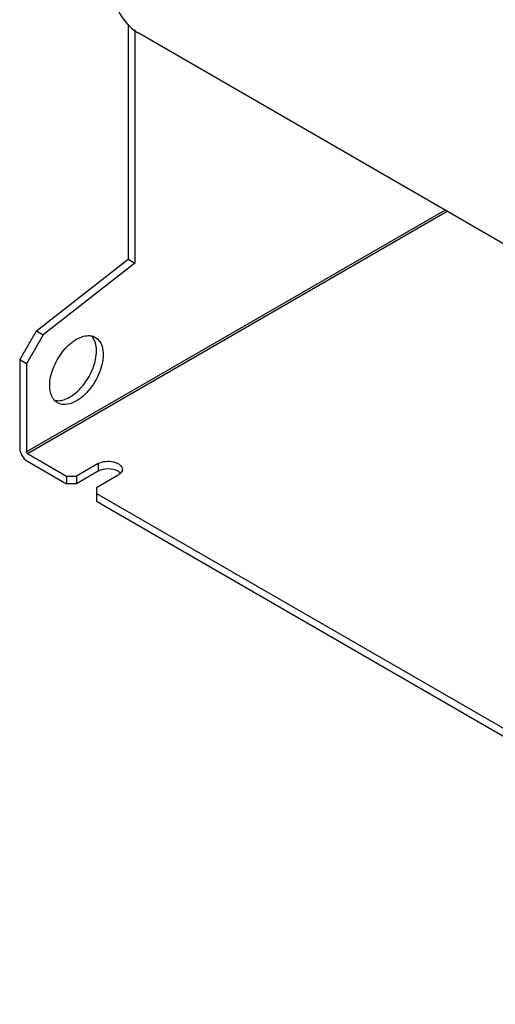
# Model space of a CAD drawing. Header units: millimetres. Extents: x 102 to 789, y 307 to 936.
# Tile 1 of 7: x 102 to 203, y 316 to 524. Entities that reach past the tile are written whole.
import ezdxf

# ---------------------------------------------------------------- set-up
doc = ezdxf.new("R2010")
doc.units = ezdxf.units.MM
doc.header["$LTSCALE"] = 80.870962
doc.layers.get('0').update_dxf_attribs({"linetype": 'CONTINUOUS'})

msp = doc.modelspace()

# ---------------------------------------------------------------- linework, layer by layer
at = {"color": 7, "linetype": 'Continuous'}
for p, q in [((124.75, 523.43), (124.75, 473.62)), ((126.16, 522.17), (126.16, 472.8)), ((223.54, 465.73), (126.87, 521.54)), ((191.85, 484.03), (103.18, 432.83)), ((103.39, 432.46), (192.28, 483.78)), ((105.3, 458.43), (124.75, 473.62)), ((124.75, 473.62), (126.16, 472.8)), ((126.16, 472.8), (106.72, 457.61)), ((101.77, 452.31), (105.3, 458.43)), ((106.72, 457.61), (103.18, 451.49)), ((105.3, 458.43), (106.72, 457.61)), ((101.77, 452.31), (101.77, 433.65)), ((103.18, 451.49), (101.77, 452.31)), ((103.18, 451.49), (103.18, 432.83)), ((103.39, 432.46), (111.67, 427.69)), ((103.39, 430.83), (111.67, 426.05)), ((118.38, 430.34), (113.79, 427.69)), ((118.38, 430.34), (118.38, 428.71)), ((111.67, 427.69), (111.67, 426.05)), ((111.67, 427.69), (113.79, 427.69)), ((118.38, 428.71), (113.79, 426.05)), ((113.79, 427.69), (113.79, 426.05)), ((122.63, 427.89), (118.03, 425.24)), ((113.79, 426.05), (111.67, 426.05)), ((118.03, 425.24), (118.03, 424.01)), ((118.03, 424.01), (118.03, 422.38)), ((118.03, 424.01), (302.59, 317.46)), ((118.03, 422.38), (302.59, 315.83))]:
    msp.add_line(p, q, dxfattribs=at)
for centre, radius, start, end in [((114.72, 455.26), 3.12, 34.5976, 39.9631), ((121.32, 430.15), 2.61, 299.9576, 304.5589)]:
    msp.add_arc(centre, radius, start, end, dxfattribs=at)
for points, knots in [([(121.21, 531.34), (121.21, 530.58), (121.45, 528.97), (122.6, 525.88), (124.13, 523.75), (125.39, 522.63)], [0, 0, 0, 0, 0.231498, 0.48709, 1, 1, 1, 1]), ([(125.39, 522.63), (125.51, 522.52), (125.97, 522.13), (126.48, 521.77), (126.87, 521.54)], [0, 0, 0, 0, 0.260724, 1, 1, 1, 1]), ([(108.13, 446.88), (108.13, 448.1), (108.72, 450.67), (110.63, 454.03), (113.19, 456.57), (115.38, 457.46), (116.36, 457.44)], [0, 0, 0, 0, 0.255942, 0.536822, 0.796093, 1, 1, 1, 1]), ([(116.36, 457.44), (116.49, 457.44), (116.98, 457.41), (117.47, 457.25), (117.79, 457.07)], [0, 0, 0, 0, 0.260845, 1, 1, 1, 1]), ([(118.03, 454.22), (118.03, 454.5), (117.98, 455.47), (117.69, 456.45), (117.29, 457.03)], [0, 0, 0, 0, 0.27899, 1, 1, 1, 1]), ([(117.79, 457.07), (118.17, 456.85), (118.86, 456.17), (119.19, 455.27), (119.3, 454.78)], [0, 0, 0, 0, 0.468692, 1, 1, 1, 1]), ([(119.3, 454.78), (119.33, 454.68), (119.41, 454.22), (119.44, 453.76), (119.44, 453.41)], [0, 0, 0, 0, 0.23911, 1, 1, 1, 1]), ([(119.44, 453.41), (119.44, 451.98), (118.66, 449.02), (116.62, 445.87), (114.46, 443.95), (112.81, 443.05), (111.19, 442.72), (110.19, 442.98), (109.79, 443.21)], [0, 0, 0, 0, 0.269896, 0.561325, 0.695465, 0.813143, 0.912854, 1, 1, 1, 1]), ([(109.81, 443.66), (110.79, 443.65), (112.97, 444.53), (115.54, 447.07), (117.44, 450.43), (118.03, 453), (118.03, 454.22)], [0, 0, 0, 0, 0.203994, 0.463275, 0.744111, 1, 1, 1, 1]), ([(108.88, 444.07), (108.75, 444.25), (108.28, 445.11), (108.13, 446.12), (108.13, 446.88)], [0, 0, 0, 0, 0.224686, 1, 1, 1, 1]), ([(101.77, 433.65), (101.77, 433.09), (102.15, 431.99), (102.91, 431.11), (103.39, 430.83)], [0, 0, 0, 0, 0.500001, 1, 1, 1, 1]), ([(118.38, 430.34), (118.85, 430.61), (119.96, 430.91), (121.36, 430.84), (122.39, 430.49), (123.13, 430.06), (123.51, 429.48), (123.51, 429.12)], [0, 0, 0, 0, 0.271119, 0.563792, 0.698525, 0.816713, 1, 1, 1, 1]), ([(122.64, 428.7), (122.01, 429.07), (120.51, 429.36), (119.02, 429.07), (118.38, 428.71)], [0, 0, 0, 0, 0.499704, 1, 1, 1, 1]), ([(123.51, 429.12), (123.51, 429.02), (123.44, 428.56), (123.09, 428.2), (122.8, 428)], [0, 0, 0, 0, 0.22532, 1, 1, 1, 1])]:
    msp.add_open_spline(points, degree=3, knots=knots, dxfattribs=at)
for points in [[(109.79, 443.21), (109.43, 443.42), (109.11, 443.72), (108.88, 444.07)], [(109.06, 443.75), (109.3, 443.69), (109.56, 443.66), (109.81, 443.66)], [(103.39, 432.46), (103.27, 432.53), (103.18, 432.69), (103.18, 432.83)], [(123.09, 428.36), (122.96, 428.49), (122.8, 428.61), (122.64, 428.7)]]:
    msp.add_open_spline(points, degree=3, dxfattribs=at)

doc.saveas('drawing.dxf')
